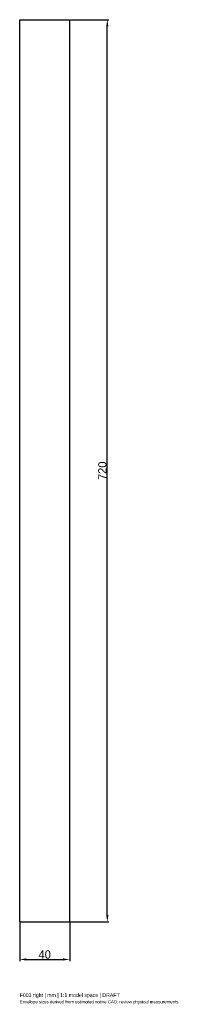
# Model space of a CAD drawing. Header units: millimetres. Extents: x -20 to 110, y -426 to 360.
import ezdxf

# ---------------------------------------------------------------- set-up
doc = ezdxf.new("R2010")
doc.units = ezdxf.units.MM
doc.linetypes.add('HIDDEN', pattern=[9.525, 6.35, -3.175])
for name, color, linetype in [('ANNOTATIONS', 7, 'Continuous'), ('DIMENSIONS', 7, 'Continuous'), ('HIDDEN', 8, 'HIDDEN'), ('VISIBLE', 7, 'Continuous')]:
    doc.layers.add(name, color=color, linetype=linetype)
doc.dimstyles.get("Standard").update_dxf_attribs({"dimtxt": 2.5, "dimasz": 2.5, "dimexe": 1.25, "dimexo": 0.625, "dimtad": 1, "dimcen": 2.5, "dimazin": 3, "dimtfac": 1, "dimtmove": 0, "dimatfit": 3})

msp = doc.modelspace()

# ---------------------------------------------------------------- linework, layer by layer
at = {"layer": 'HIDDEN'}
for p, q in [((-20, -360), (-20, 360)), ((-20, 360), (20, 360)), ((20, -360), (20, 360)), ((-20, -360), (20, -360))]:
    msp.add_line(p, q, dxfattribs=at)
at = {"layer": 'VISIBLE'}
for p, q in [((-20, -360), (-20, 360)), ((-20, 360), (20, 360)), ((20, -360), (20, 360)), ((-20, -360), (20, -360))]:
    msp.add_line(p, q, dxfattribs=at)

# ---------------------------------------------------------------- texts
at = {"layer": 'ANNOTATIONS'}
for s, height, p in [('Envelope sizes derived from estimated native CAD; review physical measurements', 2.5, (-20, -425)), ('F003 right | mm | 1:1 model space | DRAFT', 3, (-20, -420))]:
    msp.add_text(s, height=height, dxfattribs=at).set_placement(p)

# ---------------------------------------------------------------- dimensions: what is measured, and where the dimension line sits
at = {"layer": 'DIMENSIONS'}
msp.add_linear_dim(base=(50, -360), p1=(20, -360), p2=(20, 360), angle=90, dimstyle='Standard', override={"dimtxt": 6.6, "dimasz": 5.4, "dimtad": 1, "dimdec": 2}, dxfattribs=at).render()
msp.add_linear_dim(base=(-20, -390), p1=(-20, -360), p2=(20, -360), dimstyle='Standard', override={"dimtxt": 6.6, "dimasz": 5.4, "dimtad": 1, "dimdec": 2}, dxfattribs=at).render()

doc.saveas('drawing.dxf')
